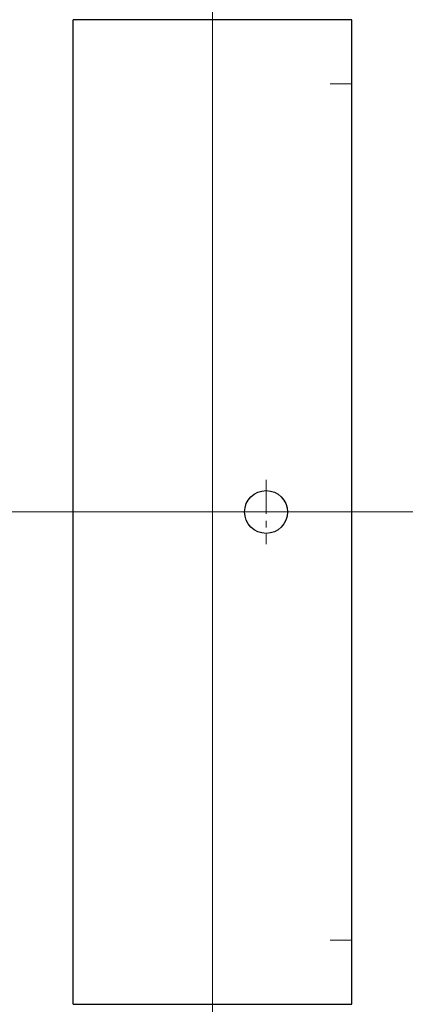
# Model space of a CAD drawing. Header units: millimetres. Extents: x -297 to 65, y -865 to 70.
import ezdxf

# ---------------------------------------------------------------- set-up
doc = ezdxf.new("R2010")
doc.units = ezdxf.units.MM
doc.header["$LTSCALE"] = 0.25
doc.linetypes.add('CENTER', pattern=[50.8, 31.75, -6.35, 6.35, -6.35])
doc.layers.add('00_補助線', color=252, linetype='Continuous', lineweight=0, plot=False)
doc.layers.add('01_中心線', color=1, linetype='CENTER', lineweight=20)
doc.layers.add('01_外形線', color=7, linetype='Continuous', lineweight=30)

msp = doc.modelspace()

# ---------------------------------------------------------------- linework, layer by layer
at = {"layer": '00_補助線'}
for p, q in [((62.956, 67.323), (61.956, 67.323)), ((62.956, 27.323), (61.956, 27.323))]:
    msp.add_line(p, q, dxfattribs=at)
for p, direction in [((56.456, 20.429), (0, 1)), ((-30.279, 47.323), (1, 0))]:
    msp.add_xline(p, direction, dxfattribs=at)
at = {"layer": '01_中心線', "ltscale": 0.2}
msp.add_line((58.956, 48.823), (58.956, 45.823), dxfattribs=at)
at = {"layer": '01_中心線'}
msp.add_line((65.456, 47.323), (47.456, 47.323), dxfattribs=at)
at = {"layer": '01_外形線'}
for p, q in [((49.956, 24.323), (49.956, 70.323)), ((62.956, 70.323), (49.956, 70.323)), ((62.956, 24.323), (62.956, 70.323)), ((49.956, 24.323), (62.956, 24.323))]:
    msp.add_line(p, q, dxfattribs=at)
msp.add_circle((58.956, 47.323), 1, dxfattribs=at)

doc.saveas('drawing.dxf')
